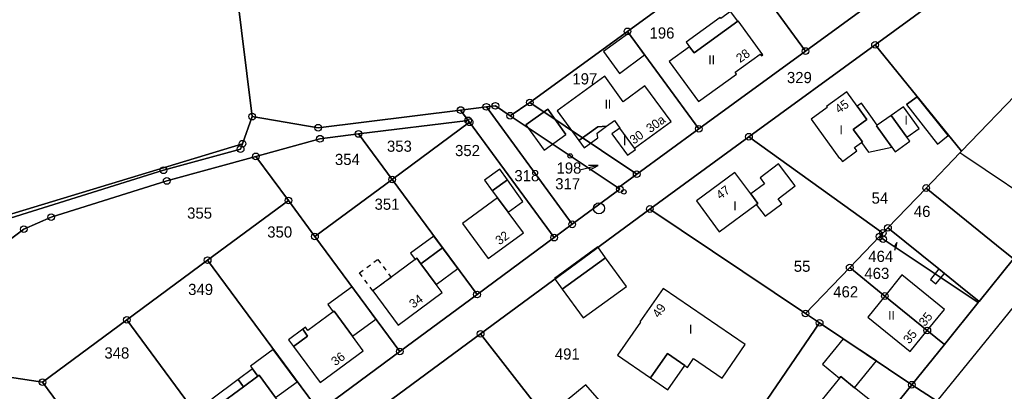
# Model space of a CAD drawing. Extents: x 2409680 to 2410243, y 5786246 to 5787235.
# Tile 5 of 7: x 2409830 to 2410050, y 5786941 to 5787024. Entities that reach past the tile are written whole.
import ezdxf

# ---------------------------------------------------------------- set-up
doc = ezdxf.new("R2010")
doc.units = 0
doc.linetypes.add('DASHED_70', pattern=[2, 1, -1])
for name, color, linetype in [('K100-FLST_GRENZEN', 40, 'Continuous'), ('K105-FLST_NUMMERN', 40, 'Continuous'), ('K125-GEB_LINIEN', 40, 'Continuous'), ('K126-TOP_LINIEN', 40, 'Continuous'), ('K130-GEB_TEXTE', 40, 'Continuous'), ('K140-EINGER_GEBFL', 40, 'Continuous'), ('K145-VERM_PKTE', 7, 'Continuous')]:
    doc.layers.add(name, color=color, linetype=linetype)
doc.styles.add('SIMPLEX', font='CONTINUOUS')

# ---------------------------------------------------------------- blocks, each defined once
blk = doc.blocks.new('233')
at = {"layer": 'K105-FLST_NUMMERN', "color": 250}
for points in [[(2, 0.5, 0), (0, 0, 0), (2, -0.5, 0)], [(0, 0, 0), (4, 0, 0)]]:
    blk.add_polyline3d(points, dxfattribs=at)
blk = doc.blocks.new('122')
at = {"color": 250, "linetype": 'Continuous'}
blk.add_circle((0, 0), 1.25, dxfattribs=at)
blk = doc.blocks.new('128')
at = {"color": 11, "linetype": 'Continuous'}
blk.add_circle((0, 0), 0.5, dxfattribs=at)
blk = doc.blocks.new('GRENZSTEIN')
at = {"color": 250, "linetype": 'Continuous'}
blk.add_circle((0, 0), 0.75, dxfattribs=at)
blk = doc.blocks.new('251')
at = {"color": 250, "linetype": 'Continuous'}
blk.add_circle((0, 0), 0.175, dxfattribs=at)

msp = doc.modelspace()

# ---------------------------------------------------------------- linework, layer by layer
at = {"layer": 'K100-FLST_GRENZEN', "color": 250}
for points in [[(2409702.503, 5787030.808, 0), (2409724.599, 5786949.096, 0), (2409879.86, 5786996.258, 0), (2409882.018, 5787002.328, 0), (2409874.792, 5787060.81, 0), (2409869.011, 5787066.611, 0), (2409862.912, 5787068.425, 0), (2409837.082, 5787103.581, 0), (2409815.623, 5787141.599, 0), (2409813.336, 5787141.982, 0), (2409819.934, 5787152.584, 0), (2409802.652, 5787179.747, 0), (2409781.871, 5787167.123, 0), (2409764.417, 5787154.041, 0), (2409753.278, 5787144.548, 0), (2409756.298, 5787141.988, 0), (2409736.248, 5787122.404, 0), (2409717.792, 5787101.152, 0), (2409706.518, 5787085.019, 0), (2409703.366, 5787077.885, 0), (2409702.902, 5787071.254, 0), (2409695.355, 5787065.848, 0), (2409702.503, 5787030.808, 0)], [(2409882.018, 5787002.328, 0), (2409896.797, 5786999.839, 0), (2409928.717, 5787003.789, 0), (2409934.467, 5787004.501, 0), (2409936.486, 5787004.751, 0), (2409939.794, 5787002.52, 0), (2409944.208, 5787005.482, 0), (2409966.084, 5787021.421, 0), (2409990.003, 5787038.848, 0), (2410013.927, 5787056.278, 0), (2410037.759, 5787073.642, 0), (2410026.295, 5787089.236, 0), (2410032.442, 5787093.708, 0), (2410025.658, 5787103.732, 0), (2409874.792, 5787060.81, 0), (2409882.018, 5787002.328, 0)], [(2410005.95, 5787017.003, 0), (2410029.844, 5787034.424, 0), (2410013.927, 5787056.278, 0), (2409990.003, 5787038.848, 0), (2410005.95, 5787017.003, 0)], [(2409982.05, 5786999.576, 0), (2410005.95, 5787017.003, 0), (2409990.003, 5787038.848, 0), (2409966.084, 5787021.421, 0), (2409982.05, 5786999.576, 0)], [(2410040.886, 5786994.581, 0), (2410068.82, 5787023.526, 0), (2410065.771, 5787026.834, 0), (2410054.345, 5787036.733, 0), (2410052.384, 5787038.303, 0), (2410050.587, 5787038.898, 0), (2410048.823, 5787038.318, 0), (2410021.521, 5787018.415, 0), (2410040.886, 5786994.581, 0)], [(2409944.208, 5787005.482, 0), (2409968.137, 5786989.432, 0), (2409982.05, 5786999.576, 0), (2409966.084, 5787021.421, 0), (2409944.208, 5787005.482, 0)], [(2409993.273, 5786997.821, 0), (2410023.273, 5786976.251, 0), (2410024.4, 5786977.423, 0), (2410032.96, 5786986.333, 0), (2410040.494, 5786994.175, 0), (2410040.886, 5786994.581, 0), (2410021.521, 5787018.415, 0), (2409993.273, 5786997.821, 0)], [(2409939.794, 5787002.52, 0), (2409963.953, 5786986.382, 0), (2409968.137, 5786989.432, 0), (2409944.208, 5787005.482, 0), (2409939.794, 5787002.52, 0)], [(2409930.41, 5787001.479, 0), (2409930.727, 5787001.047, 0), (2409949.664, 5786975.221, 0), (2409953.698, 5786978.197, 0), (2409934.467, 5787004.501, 0), (2409928.717, 5787003.789, 0), (2409930.41, 5787001.479, 0)], [(2409934.467, 5787004.501, 0), (2409953.698, 5786978.197, 0), (2409964.381, 5786986.08, 0), (2409963.953, 5786986.382, 0), (2409939.794, 5787002.52, 0), (2409936.486, 5787004.751, 0), (2409934.467, 5787004.501, 0)], [(2409913.373, 5786988.235, 0), (2409930.727, 5787001.047, 0), (2409930.41, 5787001.479, 0), (2409905.852, 5786998.442, 0), (2409913.373, 5786988.235, 0)], [(2409913.373, 5786988.235, 0), (2409932.378, 5786962.465, 0), (2409949.664, 5786975.221, 0), (2409930.727, 5787001.047, 0), (2409913.373, 5786988.235, 0)], [(2409890.152, 5786983.518, 0), (2409896.085, 5786975.474, 0), (2409913.373, 5786988.235, 0), (2409905.852, 5786998.442, 0), (2409897.21, 5786997.372, 0), (2409882.851, 5786993.411, 0), (2409890.152, 5786983.518, 0)], [(2409725.162, 5786947.016, 0), (2409726.377, 5786946.769, 0), (2409728.747, 5786949.122, 0), (2409744.513, 5786953.524, 0), (2409862.186, 5786990.308, 0), (2409879.432, 5786995.054, 0), (2409879.86, 5786996.258, 0), (2409724.599, 5786949.096, 0), (2409725.162, 5786947.016, 0)], [(2409971.084, 5786981.63, 0), (2410005.96, 5786958.23, 0), (2410015.853, 5786968.527, 0), (2410022.505, 5786975.451, 0), (2410023.273, 5786976.251, 0), (2409993.273, 5786997.821, 0), (2409971.084, 5786981.63, 0)], [(2410032.96, 5786986.333, 0), (2410039.218, 5786981.245, 0), (2410048.71, 5786973.531, 0), (2410052.512, 5786970.438, 0), (2410060.741, 5786980.627, 0), (2410041.365, 5786993.592, 0), (2410040.494, 5786994.175, 0), (2410032.96, 5786986.333, 0)], [(2409815.32, 5786945.828, 0), (2409835.052, 5786942.855, 0), (2409853.954, 5786956.805, 0), (2409872.053, 5786970.161, 0), (2409890.152, 5786983.518, 0), (2409882.851, 5786993.411, 0), (2409862.891, 5786987.91, 0), (2409837.006, 5786979.816, 0), (2409830.882, 5786977.119, 0), (2409825.508, 5786973.132, 0), (2409821.152, 5786968.05, 0), (2409818.03, 5786962.131, 0), (2409816.3, 5786955.666, 0), (2409814.826, 5786945.903, 0), (2409815.32, 5786945.828, 0)], [(2409896.085, 5786975.474, 0), (2409915.09, 5786949.708, 0), (2409932.378, 5786962.465, 0), (2409913.373, 5786988.235, 0), (2409896.085, 5786975.474, 0)], [(2410024.4, 5786977.423, 0), (2410035.784, 5786968.202, 0), (2410037.036, 5786967.185, 0), (2410040.647, 5786964.261, 0), (2410044.804, 5786960.892, 0), (2410052.512, 5786970.438, 0), (2410048.71, 5786973.531, 0), (2410039.218, 5786981.245, 0), (2410032.96, 5786986.333, 0), (2410024.4, 5786977.423, 0)], [(2409872.053, 5786970.161, 0), (2409896.994, 5786936.355, 0), (2409915.09, 5786949.708, 0), (2409896.085, 5786975.474, 0), (2409890.152, 5786983.518, 0), (2409872.053, 5786970.161, 0)], [(2409933.179, 5786953.672, 0), (2409946.28, 5786936.809, 0), (2409959.777, 5786919.437, 0), (2409977.424, 5786937.406, 0), (2409989.783, 5786927.909, 0), (2410009.1, 5786956.124, 0), (2410005.96, 5786958.23, 0), (2409971.084, 5786981.63, 0), (2409933.179, 5786953.672, 0)], [(2410024.4, 5786977.423, 0), (2410023.273, 5786976.251, 0), (2410022.505, 5786975.451, 0), (2410023.354, 5786974.884, 0), (2410044.622, 5786960.668, 0), (2410044.804, 5786960.892, 0), (2410040.647, 5786964.261, 0), (2410037.036, 5786967.185, 0), (2410035.784, 5786968.202, 0), (2410024.4, 5786977.423, 0)], [(2410015.853, 5786968.527, 0), (2410023.721, 5786962.142, 0), (2410033.22, 5786954.428, 0), (2410037.062, 5786951.306, 0), (2410044.622, 5786960.668, 0), (2410023.354, 5786974.884, 0), (2410022.505, 5786975.451, 0), (2410015.853, 5786968.527, 0)], [(2409853.954, 5786956.805, 0), (2409878.896, 5786923, 0), (2409896.994, 5786936.355, 0), (2409872.053, 5786970.161, 0), (2409853.954, 5786956.805, 0)], [(2410005.96, 5786958.23, 0), (2410009.1, 5786956.124, 0), (2410029.762, 5786942.267, 0), (2410037.062, 5786951.306, 0), (2410033.22, 5786954.428, 0), (2410023.721, 5786962.142, 0), (2410015.853, 5786968.527, 0), (2410005.96, 5786958.23, 0)], [(2409846.639, 5786927.149, 0), (2409859.993, 5786909.051, 0), (2409878.896, 5786923, 0), (2409853.954, 5786956.805, 0), (2409835.052, 5786942.855, 0), (2409846.639, 5786927.149, 0)], [(2410009.1, 5786956.124, 0), (2409989.783, 5786927.909, 0), (2410007.251, 5786914.486, 0), (2410029.762, 5786942.267, 0), (2410009.1, 5786956.124, 0)], [(2409913.207, 5786938.942, 0), (2409926.489, 5786920.959, 0), (2409946.28, 5786936.809, 0), (2409933.179, 5786953.672, 0), (2409913.207, 5786938.942, 0)], [(2409811.443, 5786920.128, 0), (2409820.497, 5786907.857, 0), (2409845.835, 5786926.555, 0), (2409846.639, 5786927.149, 0), (2409835.052, 5786942.855, 0), (2409815.32, 5786945.828, 0), (2409811.443, 5786920.128, 0)], [(2409994.573, 5786898.841, 0), (2409984.498, 5786886.408, 0), (2409978.366, 5786878.841, 0), (2409971.364, 5786870.149, 0), (2409957.092, 5786852.433, 0), (2409939.081, 5786830.076, 0), (2409926.965, 5786815.036, 0), (2409933.571, 5786812.782, 0), (2409952.671, 5786836.352, 0), (2409983.654, 5786874.585, 0), (2409992.191, 5786885.136, 0), (2409999.148, 5786893.732, 0), (2410032.896, 5786935.436, 0), (2410046.913, 5786926.055, 0), (2410063.964, 5786914.643, 0), (2410102.275, 5786889.004, 0), (2410103.827, 5786892.748, 0), (2410076.125, 5786911.295, 0), (2410074.033, 5786912.696, 0), (2410035.416, 5786938.551, 0), (2410029.762, 5786942.267, 0), (2410007.251, 5786914.486, 0), (2409994.573, 5786898.841, 0)]]:
    msp.add_polyline3d(points, close=True, dxfattribs=at)
for points in [[(2409802.732, 5786857.417, 0), (2409835.192, 5786881.388, 0), (2409848.86, 5786891.481, 0), (2409864.946, 5786903.346, 0), (2409876.992, 5786912.23, 0), (2409894.698, 5786925.289, 0), (2409908.561, 5786935.515, 0), (2409913.207, 5786938.942, 0), (2409933.179, 5786953.672, 0), (2409971.084, 5786981.63, 0), (2409993.273, 5786997.821, 0), (2410021.521, 5787018.415, 0), (2410048.823, 5787038.318, 0)], [(2410029.844, 5787034.424, 0), (2410005.95, 5787017.003, 0), (2409982.05, 5786999.576, 0), (2409968.137, 5786989.432, 0), (2409963.953, 5786986.382, 0), (2409964.381, 5786986.08, 0), (2409953.698, 5786978.197, 0), (2409949.664, 5786975.221, 0), (2409932.378, 5786962.465, 0), (2409915.09, 5786949.708, 0), (2409896.994, 5786936.355, 0), (2409878.896, 5786923, 0), (2409859.993, 5786909.051, 0), (2409859.189, 5786908.457, 0), (2409837.872, 5786892.728, 0), (2409825.403, 5786883.527, 0)], [(2409825.508, 5786973.132, 0), (2409830.882, 5786977.119, 0), (2409837.006, 5786979.816, 0), (2409862.891, 5786987.91, 0), (2409882.851, 5786993.411, 0), (2409897.21, 5786997.372, 0), (2409905.852, 5786998.442, 0), (2409930.41, 5787001.479, 0), (2409928.717, 5787003.789, 0), (2409896.797, 5786999.839, 0), (2409882.018, 5787002.328, 0), (2409879.86, 5786996.258, 0), (2409879.432, 5786995.054, 0), (2409862.186, 5786990.308, 0), (2409744.513, 5786953.524, 0)], [(2410052.512, 5786970.438, 0), (2410044.804, 5786960.892, 0), (2410044.622, 5786960.668, 0), (2410037.062, 5786951.306, 0), (2410029.762, 5786942.267, 0), (2410035.416, 5786938.551, 0), (2410035.416, 5786938.551, 0), (2410050.287, 5786956.897, 0), (2410072.913, 5786984.811, 0)]]:
    msp.add_polyline3d(points, dxfattribs=at)
at = {"layer": 'K125-GEB_LINIEN', "color": 250}
for points in [[(2409975.432, 5787014.697, 0), (2409982.004, 5787005.703, 0), (2409990.486, 5787011.847, 0), (2409990.192, 5787012.251, 0), (2409995.819, 5787016.326, 0), (2409996.112, 5787015.921, 0), (2409996.411, 5787016.138, 0), (2409990.884, 5787023.762, 0), (2409990.779, 5787023.686, 0), (2409980.993, 5787016.615, 0), (2409979.99, 5787017.985, 0), (2409975.432, 5787014.697, 0)], [(2409969.919, 5787016.174, 0), (2409966.38, 5787021.017, 0), (2409960.72, 5787016.883, 0), (2409964.252, 5787012.011, 0), (2409969.919, 5787016.174, 0)], [(2409964.386, 5786999.73, 0), (2409962.595, 5786998.454, 0), (2409966.087, 5786993.682, 0), (2409967.884, 5786994.952, 0), (2409967.661, 5786995.257, 0), (2409975.827, 5787001.24, 0), (2409969.983, 5787009.183, 0), (2409965.104, 5787005.61, 0), (2409960.971, 5787011.361, 0), (2409950.317, 5787003.652, 0), (2409955.183, 5786996.94, 0), (2409959.455, 5787000.036, 0), (2409961.38, 5787000.162, 0), (2409963.143, 5787001.444, 0), (2409964.386, 5786999.73, 0)], [(2410007.177, 5787001.778, 0), (2410013.563, 5786992.947, 0), (2410013.668, 5786993.023, 0), (2410014.209, 5786992.292, 0), (2410017.463, 5786994.636, 0), (2410016.93, 5786995.376, 0), (2410018.52, 5786996.527, 0), (2410018.698, 5786996.656, 0), (2410016.618, 5786999.472, 0), (2410019.649, 5787001.663, 0), (2410017.498, 5787004.635, 0), (2410015.165, 5787007.857, 0), (2410010.674, 5787004.615, 0), (2410010.826, 5787004.399, 0), (2410007.177, 5787001.778, 0)], [(2410028.588, 5787005.011, 0), (2410035.49, 5786996.139, 0), (2410037.907, 5786998.116, 0), (2410030.964, 5787006.742, 0), (2410028.588, 5787005.011, 0)], [(2410028.588, 5787005.011, 0), (2410030.964, 5787006.742, 0), (2410037.907, 5786998.116, 0)], [(2410028.588, 5787005.011, 0), (2410035.49, 5786996.139, 0)], [(2409947.446, 5786994.808, 0), (2409952.297, 5786998.323, 0), (2409948.21, 5787003.982, 0), (2409943.345, 5787000.471, 0), (2409947.446, 5786994.808, 0)], [(2409943.345, 5787000.471, 0), (2409948.21, 5787003.982, 0), (2409952.297, 5786998.323, 0)], [(2410025.127, 5787002.603, 0), (2410028.654, 5786997.683, 0), (2410031.427, 5786999.67, 0), (2410027.921, 5787004.533, 0), (2410025.127, 5787002.603, 0)], [(2409943.345, 5787000.471, 0), (2409947.446, 5786994.808, 0)], [(2410028.654, 5786997.683, 0), (2410025.127, 5787002.603, 0), (2410022.024, 5787000.407, 0), (2410021.835, 5787000.273, 0), (2410025.267, 5786995.499, 0), (2410026.032, 5786994.436, 0), (2410029.295, 5786996.789, 0), (2410028.654, 5786997.683, 0)], [(2409947.446, 5786994.808, 0), (2409952.297, 5786998.323, 0)], [(2409994.916, 5786982.63, 0), (2409996.9, 5786980.028, 0), (2410000.61, 5786982.766, 0), (2409999.791, 5786983.871, 0), (2410003.594, 5786986.79, 0), (2409999.927, 5786991.752, 0), (2409995.772, 5786988.603, 0), (2409996.77, 5786987.272, 0), (2409993.711, 5786985.006, 0), (2409995.273, 5786982.891, 0), (2409994.916, 5786982.63, 0)], [(2409934.082, 5786988.073, 0), (2409935.796, 5786985.681, 0), (2409939.214, 5786988.142, 0), (2409937.509, 5786990.554, 0), (2409934.082, 5786988.073, 0)], [(2409994.916, 5786982.63, 0), (2409995.273, 5786982.891, 0), (2409993.711, 5786985.006, 0), (2409990.152, 5786989.822, 0), (2409981.516, 5786983.461, 0), (2409986.617, 5786976.521, 0), (2409994.916, 5786982.63, 0)], [(2409929.096, 5786978.355, 0), (2409934.886, 5786970.512, 0), (2409942.755, 5786976.294, 0), (2409939.352, 5786980.901, 0), (2409936.954, 5786984.148, 0), (2409929.096, 5786978.355, 0)], [(2409918.533, 5786970.307, 0), (2409918.913, 5786970.588, 0), (2409919.827, 5786969.345, 0), (2409924.646, 5786972.922, 0), (2409922.704, 5786975.552, 0), (2409917.494, 5786971.718, 0), (2409918.533, 5786970.307, 0)], [(2409918.533, 5786970.307, 0), (2409909.041, 5786963.304, 0), (2409914.686, 5786955.641, 0), (2409924.554, 5786962.916, 0), (2409923.221, 5786964.73, 0), (2409919.827, 5786969.345, 0), (2409918.913, 5786970.588, 0), (2409918.533, 5786970.307, 0)], [(2409956.146, 5786957.226, 0), (2409965.835, 5786964.301, 0), (2409961.161, 5786970.723, 0), (2409951.432, 5786963.698, 0), (2409956.146, 5786957.226, 0)], [(2410037.036, 5786967.185, 0), (2410035.784, 5786968.202, 0), (2410033.915, 5786965.853, 0), (2410035.167, 5786964.844, 0), (2410037.036, 5786967.185, 0)], [(2410023.721, 5786962.142, 0), (2410033.22, 5786954.428, 0), (2410037.045, 5786959.144, 0), (2410027.553, 5786966.865, 0), (2410023.721, 5786962.142, 0)], [(2409900.167, 5786958.63, 0), (2409900.373, 5786958.782, 0), (2409904.521, 5786953.127, 0), (2409909.743, 5786956.94, 0), (2409904.408, 5786964.177, 0), (2409898.998, 5786960.22, 0), (2409900.167, 5786958.63, 0)], [(2409974.07, 5786963.857, 0), (2409968.878, 5786956.378, 0), (2409969.027, 5786956.264, 0), (2409963.816, 5786948.883, 0), (2409971.231, 5786943.796, 0), (2409975.024, 5786949.248, 0), (2409978.911, 5786946.578, 0), (2409979.518, 5786946.16, 0), (2409980.894, 5786948.114, 0), (2409987.27, 5786943.704, 0), (2409992.452, 5786951.27, 0), (2409974.07, 5786963.857, 0)], [(2410023.721, 5786962.142, 0), (2410019.89, 5786957.421, 0), (2410029.395, 5786949.712, 0), (2410033.22, 5786954.428, 0), (2410023.721, 5786962.142, 0)], [(2409904.521, 5786953.127, 0), (2409900.373, 5786958.782, 0), (2409900.167, 5786958.63, 0), (2409894.464, 5786954.409, 0), (2409893.951, 5786955.129, 0), (2409893.349, 5786954.687, 0), (2409894.446, 5786953.167, 0), (2409891.287, 5786950.843, 0), (2409897.221, 5786942.753, 0), (2409906.909, 5786949.869, 0), (2409904.521, 5786953.127, 0)], [(2410013.593, 5786943.747, 0), (2410013.867, 5786944.085, 0), (2410016.944, 5786941.598, 0), (2410021.821, 5786947.601, 0), (2410014.365, 5786952.569, 0), (2410009.745, 5786946.847, 0), (2410013.593, 5786943.747, 0)], [(2409882.127, 5786945.832, 0), (2409883.329, 5786944.205, 0), (2409883.57, 5786944.383, 0), (2409887.258, 5786939.376, 0), (2409892.073, 5786942.942, 0), (2409886.736, 5786950.173, 0), (2409881.685, 5786946.441, 0), (2409882.127, 5786945.832, 0)], [(2409880.054, 5786941.787, 0), (2409883.329, 5786944.205, 0), (2409882.127, 5786945.832, 0), (2409878.86, 5786943.42, 0), (2409880.054, 5786941.787, 0)], [(2409880.054, 5786941.787, 0), (2409874.172, 5786937.444, 0), (2409873.931, 5786937.266, 0), (2409877.561, 5786932.349, 0), (2409877.166, 5786932.034, 0), (2409879.062, 5786929.469, 0), (2409883.086, 5786932.431, 0), (2409882.774, 5786932.85, 0), (2409888.791, 5786937.287, 0), (2409887.258, 5786939.376, 0), (2409883.57, 5786944.383, 0), (2409883.329, 5786944.205, 0), (2409880.054, 5786941.787, 0)], [(2410013.593, 5786943.747, 0), (2410007.744, 5786936.534, 0), (2410015.892, 5786929.953, 0), (2410022.005, 5786937.508, 0), (2410016.944, 5786941.598, 0), (2410013.867, 5786944.085, 0), (2410013.593, 5786943.747, 0)], [(2409949.315, 5786936.097, 0), (2409952.822, 5786931.991, 0), (2409960.296, 5786938.173, 0), (2409956.763, 5786942.243, 0), (2409949.315, 5786936.097, 0)]]:
    msp.add_polyline3d(points, dxfattribs=at)
msp.add_polyline3d([(2409964.386, 5786999.73, 0), (2409962.595, 5786998.454, 0), (2409966.087, 5786993.682, 0), (2409967.884, 5786994.952, 0), (2409967.661, 5786995.257, 0), (2409964.386, 5786999.73, 0)], close=True, dxfattribs=at)
at = {"layer": 'K126-TOP_LINIEN', "color": 250}
for points in [[(2409979.252, 5787018.992, 0), (2409979.99, 5787017.985, 0), (2409980.993, 5787016.615, 0), (2409990.779, 5787023.686, 0), (2409989.171, 5787025.873, 0), (2409987, 5787024.306, 0), (2409986.858, 5787024.5, 0), (2409979.252, 5787018.992, 0)], [(2410018.486, 5787005.348, 0), (2410017.498, 5787004.635, 0), (2410019.649, 5787001.663, 0), (2410016.618, 5786999.472, 0), (2410018.698, 5786996.656, 0), (2410018.52, 5786996.527, 0), (2410020.08, 5786994.357, 0), (2410025.267, 5786995.499, 0), (2410021.835, 5787000.273, 0), (2410022.024, 5787000.407, 0), (2410020.573, 5787002.433, 0), (2410018.486, 5787005.348, 0)], [(2409955.183, 5786996.94, 0), (2409956.363, 5786995.312, 0), (2409959.432, 5786997.548, 0), (2409959.262, 5786998.621, 0), (2409961.38, 5787000.162, 0), (2409959.455, 5787000.036, 0), (2409955.183, 5786996.94, 0)], [(2409939.214, 5786988.142, 0), (2409935.796, 5786985.681, 0), (2409936.954, 5786984.148, 0), (2409939.352, 5786980.901, 0), (2409942.657, 5786983.275, 0), (2409939.214, 5786988.142, 0)], [(2409924.646, 5786972.922, 0), (2409919.827, 5786969.345, 0), (2409923.221, 5786964.73, 0), (2409928.055, 5786968.304, 0), (2409924.646, 5786972.922, 0)], [(2409949.699, 5786966.075, 0), (2409951.432, 5786963.698, 0), (2409961.161, 5786970.723, 0), (2409959.405, 5786973.15, 0), (2409949.699, 5786966.075, 0)], [(2409890.172, 5786952.361, 0), (2409891.287, 5786950.843, 0), (2409894.446, 5786953.167, 0), (2409893.349, 5786954.687, 0), (2409890.172, 5786952.361, 0)], [(2409971.231, 5786943.796, 0), (2409975.137, 5786941.144, 0), (2409978.911, 5786946.578, 0), (2409975.024, 5786949.248, 0), (2409971.231, 5786943.796, 0)], [(2409872.965, 5786939.063, 0), (2409874.172, 5786937.444, 0), (2409880.054, 5786941.787, 0), (2409878.86, 5786943.42, 0), (2409872.965, 5786939.063, 0)]]:
    msp.add_polyline3d(points, close=True, dxfattribs=at)
at = {"layer": 'K140-EINGER_GEBFL', "color": 250, "linetype": 'DASHED_70'}
msp.add_polyline3d([(2409913.118, 5786966.307, 0), (2409909.041, 5786963.304, 0), (2409906.076, 5786967.329, 0), (2409910.153, 5786970.332, 0), (2409913.118, 5786966.307, 0)], dxfattribs=at)

# ---------------------------------------------------------------- block references
at = {"layer": 'K100-FLST_GRENZEN', "color": 250}
for name, p in [('GRENZSTEIN', (2409966.084, 5787021.421)), ('GRENZSTEIN', (2410021.521, 5787018.415)), ('GRENZSTEIN', (2410005.95, 5787017.003)), ('GRENZSTEIN', (2409934.467, 5787004.501)), ('GRENZSTEIN', (2409936.486, 5787004.751)), ('GRENZSTEIN', (2409944.208, 5787005.482)), ('GRENZSTEIN', (2409882.018, 5787002.328)), ('GRENZSTEIN', (2409928.717, 5787003.789)), ('GRENZSTEIN', (2409939.794, 5787002.52)), ('GRENZSTEIN', (2409896.797, 5786999.839)), ('GRENZSTEIN', (2409930.41, 5787001.479)), ('GRENZSTEIN', (2409930.727, 5787001.047)), ('GRENZSTEIN', (2409905.852, 5786998.442)), ('GRENZSTEIN', (2409982.05, 5786999.576)), ('GRENZSTEIN', (2409993.273, 5786997.821)), ('GRENZSTEIN', (2409879.86, 5786996.258)), ('GRENZSTEIN', (2409897.21, 5786997.372)), ('GRENZSTEIN', (2409879.432, 5786995.054)), ('GRENZSTEIN', (2409882.851, 5786993.411)), ('GRENZSTEIN', (2409862.186, 5786990.308)), ('GRENZSTEIN', (2409968.137, 5786989.432)), ('GRENZSTEIN', (2409862.891, 5786987.91)), ('GRENZSTEIN', (2409913.373, 5786988.235)), ('GRENZSTEIN', (2409964.381, 5786986.08)), ('251', (2409963.953, 5786986.382)), ('GRENZSTEIN', (2410032.96, 5786986.333)), ('GRENZSTEIN', (2409890.152, 5786983.518)), ('GRENZSTEIN', (2409971.084, 5786981.63)), ('GRENZSTEIN', (2409837.006, 5786979.816)), ('GRENZSTEIN', (2409953.698, 5786978.197)), ('GRENZSTEIN', (2409830.882, 5786977.119)), ('GRENZSTEIN', (2409896.085, 5786975.474)), ('GRENZSTEIN', (2410022.505, 5786975.451)), ('GRENZSTEIN', (2410023.273, 5786976.251)), ('GRENZSTEIN', (2410024.4, 5786977.423)), ('GRENZSTEIN', (2409949.664, 5786975.221)), ('GRENZSTEIN', (2410023.354, 5786974.884)), ('GRENZSTEIN', (2409872.053, 5786970.161)), ('GRENZSTEIN', (2410015.853, 5786968.527)), ('GRENZSTEIN', (2409932.378, 5786962.465)), ('GRENZSTEIN', (2410023.721, 5786962.142)), ('GRENZSTEIN', (2410005.96, 5786958.23)), ('GRENZSTEIN', (2409853.954, 5786956.805)), ('GRENZSTEIN', (2410009.1, 5786956.124)), ('GRENZSTEIN', (2409933.179, 5786953.672)), ('GRENZSTEIN', (2410033.22, 5786954.428)), ('GRENZSTEIN', (2409915.09, 5786949.708)), ('GRENZSTEIN', (2409835.052, 5786942.855)), ('GRENZSTEIN', (2410029.762, 5786942.267))]:
    msp.add_blockref(name, p, dxfattribs=at)
at = {"layer": 'K105-FLST_NUMMERN', "color": 250}
for p, xscale, yscale, rotation in [((2409959.497, 5786991.392), 1.056, 1.056, 194.201), ((2410026.378, 5786974.156), 0.466, 0.466, 253.277)]:
    msp.add_blockref('233', p, dxfattribs=dict(at, xscale=xscale, yscale=yscale, rotation=rotation))
at = {"layer": 'K145-VERM_PKTE', "color": 250}
for name, p in [('128', (2409953.245, 5786993.521)), ('128', (2409965.273, 5786985.474)), ('122', (2409959.694, 5786981.785))]:
    msp.add_blockref(name, p, dxfattribs=at)

# ---------------------------------------------------------------- texts
at = {"layer": 'K105-FLST_NUMMERN', "color": 250, "linetype": 'Continuous', "style": 'SIMPLEX'}
for s, p in [('196', (2409971.017, 5787019.806)), ('197', (2409953.737, 5787009.536)), ('329', (2410001.784, 5787009.827)), ('353', (2409912.207, 5786994.447)), ('354', (2409900.56, 5786991.488)), ('352', (2409927.457, 5786993.476)), ('198', (2409950.18, 5786989.549)), ('318', (2409940.751, 5786987.842)), ('317', (2409949.894, 5786986.034)), ('54', (2410020.748, 5786982.831)), ('351', (2409909.433, 5786981.455)), ('355', (2409867.466, 5786979.465)), ('46', (2410030.202, 5786979.841)), ('350', (2409885.401, 5786975.233)), ('464', (2410020.004, 5786969.774)), ('55', (2410003.323, 5786967.557)), ('463', (2410019.132, 5786965.97)), ('349', (2409867.691, 5786962.369)), ('462', (2410012.158, 5786961.832)), ('348', (2409848.929, 5786948.134)), ('491', (2409949.802, 5786947.899))]:
    msp.add_text(s, height=2.5, dxfattribs=at).set_placement(p)
at = {"layer": 'K125-GEB_LINIEN', "color": 250, "linetype": 'Continuous', "style": 'SIMPLEX'}
msp.add_text('I', height=2.5, dxfattribs=at).set_placement((2409964.959, 5786995.918))
at = {"layer": 'K130-GEB_TEXTE', "color": 250, "linetype": 'Continuous', "style": 'SIMPLEX'}
for s, p in [('II', (2409984.18, 5787014.025)), ('II', (2409960.956, 5787004.137)), ('I', (2410028.113, 5787000.549)), ('I', (2410013.582, 5786998.389)), ('I', (2409989.787, 5786981.355)), ('II', (2410024.45, 5786956.817)), ('I', (2409979.861, 5786953.741))]:
    msp.add_text(s, height=2, dxfattribs=at).set_placement(p)
for s, rotation, p in [('28', 35.905, (2409991.306, 5787014.292)), ('45', 35.815, (2410013.459, 5787002.925)), ('30a', 36.22, (2409971.184, 5786998.587)), ('30', 36.22, (2409967.493, 5786996.03)), ('47', 36.391, (2409986.857, 5786983.669)), ('32', 36.294, (2409937.4, 5786973.477)), ('34', 36.385, (2409918.12, 5786959.291)), ('49', 55.21, (2409973.103, 5786957.099)), ('35', 50.936, (2410032.669, 5786955.179)), ('35', 50.947, (2410029.183, 5786951.269)), ('36', 36.284, (2409900.645, 5786946.385))]:
    msp.add_text(s, height=2, rotation=rotation, dxfattribs=at).set_placement(p)

doc.saveas('drawing.dxf')
